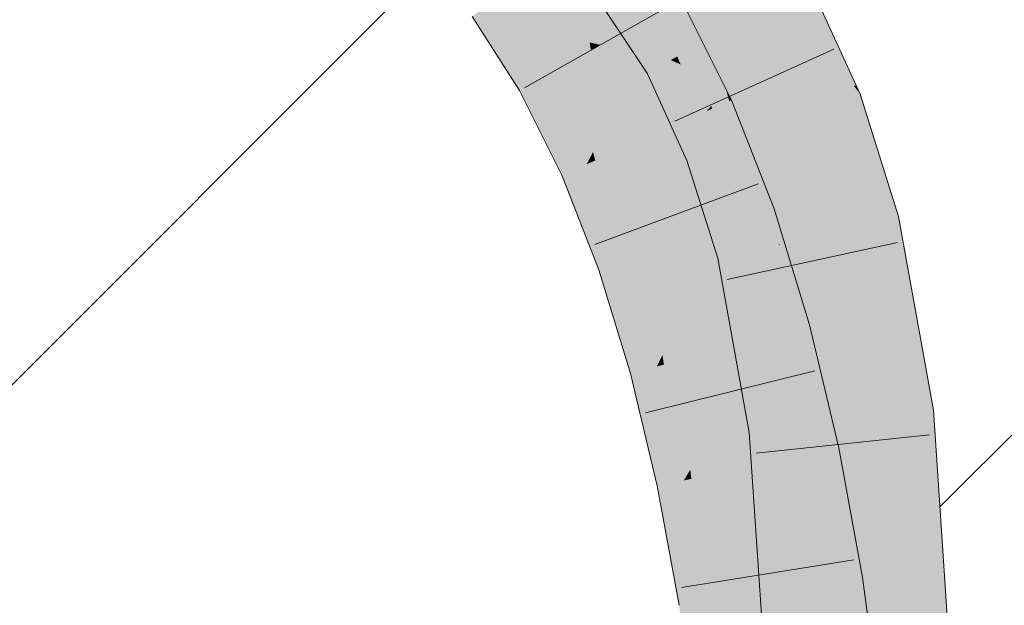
# Model space of a CAD drawing. Extents: x -500 to 300, y 62 to 1162.
# Tile 158 of 256: x 174.44 to 175.766, y 867.15 to 867.938. Entities that reach past the tile are written whole.
import ezdxf
from ezdxf.lldxf.tags import DXFTag

# ---------------------------------------------------------------- set-up
doc = ezdxf.new("R2010")
doc.units = 0
doc.layers.get('0').update_dxf_attribs({"lineweight": 13})
for name, color, linetype, lineweight, true_color in [('E_Detail_Beschriftung', 7, 'Continuous', 13, 0x009900), ('E_Detail_Wandschraffur', 7, 'Continuous', 5, 0xc0c0c0), ('E_Leerrohr 25-A06G93S78I', 7, 'Continuous', 9, 0xff8000), ('E_Leerrohr 25-Shading', 7, 'Continuous', 9, 0xff8000)]:
    doc.layers.add(name, color=color, linetype=linetype, lineweight=lineweight, true_color=true_color)
doc.styles.get("Standard").update_dxf_attribs({"font": 'ARIALN.TTF'})
tags = doc.linetypes.add('fein_strichliert', pattern=[4, 1, -2, 1]).pattern_tags.tags
tags[8:9] = [DXFTag(74, 4), DXFTag(75, 0), DXFTag(340, '0'), DXFTag(46, 0.0), DXFTag(50, 0.0), DXFTag(44, 0.0), DXFTag(45, 0.0)]
tags[6:7] = [DXFTag(74, 4), DXFTag(75, 0), DXFTag(340, '0'), DXFTag(46, 0.0), DXFTag(50, 0.0), DXFTag(44, 0.0), DXFTag(45, 0.0)]
tags[4:5] = [DXFTag(74, 4), DXFTag(75, 0), DXFTag(340, '0'), DXFTag(46, 0.0), DXFTag(50, 0.0), DXFTag(44, 0.0), DXFTag(45, 0.0)]

# ---------------------------------------------------------------- blocks, each defined once
blk = doc.blocks.new('Shading-A06G93GX8I', base_point=(174.2543, 868.3318))
at = {"layer": 'E_Leerrohr 25-Shading', "color": 31, "true_color": 0xfabd7f}
for points in [[(175.3943, 867.9268), (175.4716, 867.9696), (175.3172, 868.0436), (175.3877, 868.0969)], [(175.2221, 868.0684), (175.1506, 868.0165), (175.2991, 867.9479), (175.2221, 867.9045)], [(175.3448, 867.8995), (175.3943, 867.9268), (175.2909, 868.0237), (175.3172, 868.0436)], [(175.2909, 868.0237), (175.277, 868.0132), (175.3448, 867.8995), (175.3336, 867.8932)], [(175.0998, 867.9321), (175.1506, 868.0165), (175.0894, 867.9719)], [(175.0998, 867.9321), (175.2076, 867.9078), (175.1506, 868.0165), (175.2032, 867.9341)], [(175.3336, 867.8932), (175.277, 868.0132), (175.3257, 867.8889), (175.2657, 868.0046)], [(175.3257, 867.8889), (175.2657, 868.0046), (175.3224, 867.8871), (175.258, 867.9988)], [(175.3169, 867.8841), (175.3169, 867.8841), (175.2467, 867.9903), (175.3065, 867.9088)], [(175.2467, 867.9903), (175.3065, 867.9088), (175.2903, 867.9427), (175.2974, 867.9305)], [(175.0894, 867.9719), (175.0791, 867.9645), (175.0998, 867.9321)], [(175.3943, 867.9268), (175.4392, 867.829), (175.4716, 867.9696), (175.5294, 867.8438)], [(175.2991, 867.9479), (175.2221, 867.9045), (175.3652, 867.8154), (175.2843, 867.7796)], [(175.1451, 867.861), (175.2094, 867.8973), (175.0998, 867.9321), (175.2076, 867.9078)], [(175.2076, 867.9078), (175.2221, 867.9045), (175.2032, 867.9341)], [(175.3065, 867.9088), (175.3224, 867.8871), (175.2974, 867.9305)], [(175.3943, 867.9268), (175.3448, 867.8995), (175.4392, 867.829), (175.3562, 867.8664)], [(175.2094, 867.8973), (175.2221, 867.9045), (175.2076, 867.9078)], [(175.2293, 867.7925), (175.2543, 867.8398), (175.2094, 867.8973), (175.2221, 867.9045)], [(175.3169, 867.8841), (175.3224, 867.8871), (175.3065, 867.9088)], [(175.2122, 867.7603), (175.2293, 867.7925), (175.1797, 867.8806), (175.2094, 867.8973)], [(175.3224, 867.8871), (175.3169, 867.8841), (175.3258, 867.8801)], [(175.3303, 867.8781), (175.3257, 867.8889), (175.3258, 867.8801), (175.3224, 867.8871)], [(175.3412, 867.8731), (175.3336, 867.8932), (175.3303, 867.8781), (175.3257, 867.8889)], [(175.3562, 867.8664), (175.3448, 867.8995), (175.3412, 867.8731), (175.3336, 867.8932)], [(175.1451, 867.861), (175.2035, 867.7439), (175.1797, 867.8806), (175.2122, 867.7603)], [(175.3728, 867.7621), (175.3643, 867.7921), (175.3169, 867.8841)], [(175.3169, 867.8841), (175.3643, 867.7921), (175.3583, 867.8121), (175.3591, 867.8101)], [(175.3169, 867.8841), (175.3583, 867.8121), (175.3258, 867.8801)], [(175.3583, 867.8121), (175.3303, 867.8781), (175.3258, 867.8801)], [(175.3822, 867.7656), (175.3412, 867.8731), (175.3786, 867.7643), (175.3303, 867.8781)], [(175.3899, 867.7686), (175.3562, 867.8664), (175.3822, 867.7656), (175.3412, 867.8731)], [(175.4392, 867.829), (175.3562, 867.8664), (175.4457, 867.79), (175.3899, 867.7686)], [(175.263, 867.7702), (175.2543, 867.8398), (175.2358, 867.7582), (175.2293, 867.7925)], [(175.2843, 867.7796), (175.2543, 867.8398), (175.263, 867.7702)], [(175.4392, 867.829), (175.4554, 867.7937), (175.5294, 867.8438), (175.538, 867.8253)], [(175.4457, 867.79), (175.4554, 867.7937), (175.4392, 867.829)], [(175.5019, 867.6454), (175.588, 867.6653), (175.4554, 867.7937), (175.538, 867.8253)], [(175.3652, 867.8154), (175.2843, 867.7796), (175.4214, 867.6717), (175.3379, 867.6427)], [(175.3643, 867.7921), (175.3786, 867.7643), (175.3591, 867.8101)], [(175.2358, 867.7582), (175.2293, 867.7925), (175.2152, 867.749), (175.2122, 867.7603)], [(175.3728, 867.7621), (175.3786, 867.7643), (175.3643, 867.7921)], [(175.4457, 867.79), (175.3899, 867.7686), (175.4616, 867.6362), (175.4286, 867.6285)], [(175.4548, 867.7934), (175.4457, 867.79), (175.4638, 867.6367), (175.4591, 867.6603)], [(175.4816, 867.6407), (175.5019, 867.6454), (175.4548, 867.7934), (175.4554, 867.7937)], [(175.4548, 867.7934), (175.4638, 867.6367), (175.4816, 867.6407)], [(175.2623, 867.6313), (175.2779, 867.6662), (175.2358, 867.7582), (175.263, 867.7702)], [(175.2779, 867.6662), (175.305, 867.7267), (175.263, 867.7702), (175.2843, 867.7796)], [(175.4286, 867.6285), (175.3899, 867.7686), (175.425, 867.6277), (175.3822, 867.7656)], [(175.2122, 867.7603), (175.2035, 867.7439), (175.2152, 867.749)], [(175.2358, 867.7582), (175.2152, 867.749), (175.2623, 867.6313), (175.2544, 867.6137)], [(175.3728, 867.7621), (175.4091, 867.6686), (175.3786, 867.7643), (175.4066, 867.6846)], [(175.4158, 867.6256), (175.4091, 867.6686), (175.3728, 867.7621)], [(175.4124, 867.6683), (175.3822, 867.7656), (175.3786, 867.7643)], [(175.2152, 867.749), (175.2035, 867.7439), (175.2544, 867.6137)], [(175.3125, 867.6339), (175.305, 867.7267), (175.284, 867.624), (175.2779, 867.6662)], [(175.3379, 867.6427), (175.305, 867.7267), (175.3125, 867.6339)], [(175.4091, 867.6686), (175.425, 867.6277), (175.4066, 867.6846), (175.4124, 867.6683)], [(175.284, 867.624), (175.2779, 867.6662), (175.2652, 867.6175), (175.2623, 867.6313)], [(175.4214, 867.6717), (175.3379, 867.6427), (175.4686, 867.5179), (175.3833, 867.4947)], [(175.4158, 867.6256), (175.425, 867.6277), (175.4091, 867.6686)], [(175.5467, 867.3977), (175.6344, 867.4083), (175.5019, 867.6454), (175.588, 867.6653)], [(175.4591, 867.6603), (175.4616, 867.6362), (175.4638, 867.6367)], [(175.3232, 867.5219), (175.3553, 867.5858), (175.3125, 867.6339), (175.3379, 867.6427)], [(175.4616, 867.6362), (175.4286, 867.6285), (175.4699, 867.4313)], [(175.4638, 867.6367), (175.4616, 867.6362), (175.4639, 867.6356)], [(175.496, 867.3915), (175.4639, 867.6356), (175.4668, 867.5085), (175.4616, 867.6362)], [(175.4827, 867.6309), (175.4816, 867.6407), (175.4639, 867.6356), (175.4638, 867.6367)], [(175.5094, 867.3932), (175.4827, 867.6309), (175.496, 867.3915), (175.4639, 867.6356)], [(175.5019, 867.6454), (175.4816, 867.6407), (175.5055, 867.6252), (175.4827, 867.6309)], [(175.2623, 867.6313), (175.2544, 867.6137), (175.2652, 867.6175)], [(175.284, 867.624), (175.2652, 867.6175), (175.3057, 867.4869), (175.2979, 867.4716)], [(175.3057, 867.4869), (175.3232, 867.5219), (175.284, 867.624), (175.3125, 867.6339)], [(175.4158, 867.6256), (175.4394, 867.5681), (175.425, 867.6277)], [(175.4558, 867.4559), (175.4158, 867.6256), (175.4588, 867.3875)], [(175.4158, 867.6256), (175.4558, 867.4559), (175.4394, 867.5681), (175.4545, 867.4841)], [(175.4394, 867.5681), (175.4286, 867.6285), (175.425, 867.6277)], [(175.4527, 867.5133), (175.4286, 867.6285), (175.4394, 867.5681)], [(175.5055, 867.6252), (175.4827, 867.6309), (175.527, 867.3953), (175.5094, 867.3932)], [(175.527, 867.3953), (175.5467, 867.3977), (175.5055, 867.6252)], [(175.2652, 867.6175), (175.2544, 867.6137), (175.2979, 867.4716)], [(175.359, 867.4882), (175.3553, 867.5858), (175.3273, 867.4795), (175.3232, 867.5219)], [(175.3833, 867.4947), (175.3553, 867.5858), (175.359, 867.4882)], [(175.4533, 867.5106), (175.4527, 867.5133), (175.4545, 867.4841), (175.4394, 867.5681)], [(175.3273, 867.4795), (175.3232, 867.5219), (175.3077, 867.4742), (175.3057, 867.4869)], [(175.4889, 867.4326), (175.4686, 867.5179), (175.3995, 867.4266), (175.3833, 867.4947)], [(175.4717, 867.3886), (175.4699, 867.4313), (175.4545, 867.4841), (175.4533, 867.5106)], [(175.4852, 867.3903), (175.4668, 867.5085), (175.4798, 867.3896), (175.4693, 867.4471)], [(175.496, 867.3915), (175.4668, 867.5085), (175.4852, 867.3903)], [(175.3625, 867.4197), (175.3833, 867.4947), (175.359, 867.4882)], [(175.3833, 867.4947), (175.3625, 867.4197), (175.3965, 867.4215), (175.3651, 867.3693)], [(175.3833, 867.4947), (175.3965, 867.4215), (175.3964, 867.4398)], [(175.3057, 867.4869), (175.2979, 867.4716), (175.3077, 867.4742)], [(175.3419, 867.345), (175.3273, 867.4795), (175.3345, 867.3183), (175.3077, 867.4742)], [(175.359, 867.4882), (175.3273, 867.4795), (175.3625, 867.4197), (175.3419, 867.345)], [(175.4558, 867.4559), (175.4717, 867.3886), (175.4545, 867.4841)], [(175.3077, 867.4742), (175.2979, 867.4716), (175.3345, 867.3183)], [(175.4589, 867.387), (175.4717, 867.3886), (175.4588, 867.3875), (175.4558, 867.4559)], [(175.3965, 867.4215), (175.3995, 867.4266), (175.3964, 867.4398)], [(175.4798, 867.3896), (175.4693, 867.4471), (175.4787, 867.3895), (175.4699, 867.4314)], [(175.4059, 867.3333), (175.3995, 867.4266), (175.3969, 867.3314), (175.3965, 867.4215)], [(175.5075, 867.3547), (175.4889, 867.4326), (175.421, 867.3365), (175.3995, 867.4266)], [(175.421, 867.3365), (175.3995, 867.4266), (175.4059, 867.3333)], [(175.4699, 867.4314), (175.4717, 867.3886), (175.4787, 867.3895)], [(175.3651, 867.3693), (175.3625, 867.4197), (175.3432, 867.3328), (175.3419, 867.345)], [(175.3969, 867.3314), (175.3965, 867.4215), (175.3673, 867.3252), (175.3651, 867.3693)], [(175.5284, 867.3589), (175.5467, 867.3977), (175.527, 867.3953)], [(175.5467, 867.3977), (175.5284, 867.3589), (175.5651, 867.1234), (175.5372, 867.1236)], [(175.5651, 867.1234), (175.6535, 867.1226), (175.5467, 867.3977), (175.6344, 867.4083)], [(175.4589, 867.387), (175.4693, 867.2338), (175.4717, 867.3886)], [(175.4892, 867.3143), (175.4798, 867.3896), (175.4693, 867.2338), (175.4717, 867.3886)], [(175.4953, 867.2888), (175.4852, 867.3903), (175.493, 867.2839), (175.4798, 867.3896)], [(175.5025, 867.3042), (175.496, 867.3915), (175.4953, 867.2888), (175.4852, 867.3903)], [(175.5131, 867.3265), (175.5094, 867.3932), (175.5025, 867.3042), (175.496, 867.3915)], [(175.527, 867.3953), (175.5094, 867.3932), (175.5284, 867.3589), (175.5131, 867.3265)], [(175.3673, 867.3252), (175.3651, 867.3693), (175.3446, 867.3204), (175.3432, 867.3328)], [(175.5372, 867.1236), (175.5284, 867.3589), (175.5244, 867.1237), (175.5131, 867.3265)], [(175.3419, 867.345), (175.3345, 867.3183), (175.3432, 867.3328)], [(175.5075, 867.3547), (175.421, 867.3365), (175.5391, 867.1823), (175.4517, 867.169)], [(175.3432, 867.3328), (175.3345, 867.3183), (175.3446, 867.3204)], [(175.3996, 867.1611), (175.3969, 867.3314), (175.3777, 867.1577), (175.3673, 867.3252)], [(175.4129, 867.1631), (175.4059, 867.3333), (175.3996, 867.1611), (175.3969, 867.3314)], [(175.4129, 867.1631), (175.421, 867.3365), (175.4059, 867.3333)], [(175.4129, 867.1631), (175.4324, 867.1661), (175.421, 867.3365), (175.435, 867.2599)], [(175.3446, 867.3204), (175.3345, 867.3183), (175.3643, 867.1557)], [(175.3777, 867.1577), (175.3673, 867.3252), (175.3643, 867.1557), (175.3446, 867.3204)], [(175.5244, 867.1237), (175.5131, 867.3265), (175.516, 867.1238), (175.5025, 867.3042)], [(175.4892, 867.3143), (175.4693, 867.2338), (175.4863, 867.2697)], [(175.493, 867.2839), (175.4892, 867.3143), (175.4863, 867.2697)], [(175.516, 867.1238), (175.5025, 867.3042), (175.5116, 867.1238), (175.4953, 867.2888)], [(175.4818, 867.2013), (175.5116, 867.1238), (175.493, 867.2839), (175.5063, 867.1774)], [(175.4818, 867.2013), (175.493, 867.2839), (175.4863, 867.2697)], [(175.5063, 867.1774), (175.4953, 867.2888), (175.493, 867.2839)], [(175.4693, 867.2338), (175.4818, 867.2013), (175.4863, 867.2697)], [(175.4324, 867.1661), (175.4517, 867.169), (175.435, 867.2599)], [(175.4767, 867.1241), (175.4818, 867.2013), (175.4693, 867.2338)], [(175.4767, 867.1241), (175.5116, 867.1238), (175.4818, 867.2013)], [(175.5391, 867.1823), (175.4517, 867.169), (175.5704, 866.9421), (175.4825, 866.9329)], [(175.3777, 867.1577), (175.3643, 867.1557), (175.3946, 866.9235)], [(175.4059, 866.9247), (175.3996, 867.1611), (175.3946, 866.9235), (175.3777, 867.1577)], [(175.4167, 866.9258), (175.4129, 867.1631), (175.4059, 866.9247), (175.3996, 867.1611)], [(175.4167, 866.9258), (175.4281, 866.9271), (175.4129, 867.1631), (175.4324, 867.1661)], [(175.4281, 866.9271), (175.4825, 866.9329), (175.4324, 867.1661), (175.4517, 867.169)]]:
    blk.add_solid(points, dxfattribs=at)
at = {"layer": 'E_Leerrohr 25-Shading', "color": 43, "true_color": 0xd7ab7f}
for points in [[(175.2881, 867.8682), (175.3169, 867.8841), (175.2294, 867.9771), (175.2467, 867.9903)], [(175.491, 867.9803), (175.4716, 867.9696), (175.5459, 867.8726)], [(175.5668, 867.85), (175.5036, 867.9873), (175.5459, 867.8726), (175.491, 867.9803)], [(175.2176, 867.9682), (175.2849, 867.8663), (175.2294, 867.9771), (175.2881, 867.8682)], [(175.5294, 867.8438), (175.5582, 867.8486), (175.4716, 867.9696), (175.5459, 867.8726)], [(175.0998, 867.9321), (175.0791, 867.9645), (175.1133, 867.843), (175.0495, 867.9429)], [(175.3407, 867.8645), (175.3248, 867.9625), (175.3055, 867.9516)], [(175.3714, 867.8224), (175.3913, 867.845), (175.3248, 867.9625), (175.3309, 867.9659)], [(175.3407, 867.8645), (175.3652, 867.8154), (175.3248, 867.9625), (175.3714, 867.8224)], [(175.2991, 867.9479), (175.3407, 867.8645), (175.3055, 867.9516)], [(175.1387, 867.8574), (175.0998, 867.9321), (175.1219, 867.8479), (175.0998, 867.9319)], [(175.1424, 867.8595), (175.1451, 867.861), (175.1072, 867.9179), (175.0998, 867.9321)], [(175.0998, 867.9319), (175.1133, 867.843), (175.1219, 867.8479)], [(175.1387, 867.8574), (175.1424, 867.8595), (175.1072, 867.9179)], [(175.3072, 867.8177), (175.3169, 867.8841), (175.2881, 867.8682)], [(175.3072, 867.8177), (175.3387, 867.749), (175.3169, 867.8841), (175.3728, 867.7621)], [(175.1424, 867.8595), (175.195, 867.7401), (175.1451, 867.861), (175.2009, 867.7427)], [(175.2009, 867.7427), (175.2035, 867.7439), (175.1451, 867.861)], [(175.2849, 867.8663), (175.3072, 867.8177), (175.2881, 867.8682)], [(175.5582, 867.8486), (175.5636, 867.8494), (175.5459, 867.8726)], [(175.5668, 867.85), (175.5459, 867.8726), (175.5636, 867.8494)], [(175.1219, 867.8479), (175.1133, 867.843), (175.1297, 867.81)], [(175.188, 867.737), (175.1387, 867.8574), (175.1297, 867.81), (175.1219, 867.8479)], [(175.188, 867.737), (175.195, 867.7401), (175.1387, 867.8574), (175.1424, 867.8595)], [(175.5722, 867.8383), (175.5636, 867.8494), (175.5399, 867.826), (175.5294, 867.8438)], [(175.5636, 867.8494), (175.5722, 867.8383), (175.5668, 867.85)], [(175.3956, 867.8289), (175.3913, 867.845), (175.3726, 867.8187), (175.3714, 867.8224)], [(175.3987, 867.8302), (175.3913, 867.845), (175.3956, 867.8289)], [(175.5294, 867.8438), (175.538, 867.8253), (175.5399, 867.826)], [(175.6031, 867.6688), (175.6237, 867.6735), (175.5399, 867.826), (175.5722, 867.8383)], [(175.3714, 867.8224), (175.3652, 867.8154), (175.3726, 867.8187)], [(175.4301, 867.6747), (175.3956, 867.8289), (175.3954, 867.7382), (175.3726, 867.8187)], [(175.456, 867.6837), (175.3987, 867.8302), (175.4301, 867.6747), (175.3956, 867.8289)], [(175.5399, 867.826), (175.538, 867.8253), (175.596, 867.6671), (175.5416, 867.8135)], [(175.5399, 867.826), (175.596, 867.6671), (175.6031, 867.6688)], [(175.188, 867.737), (175.1297, 867.81), (175.17, 867.7291)], [(175.3726, 867.8187), (175.3652, 867.8154), (175.3954, 867.7382)], [(175.5416, 867.8135), (175.588, 867.6653), (175.596, 867.6671)], [(175.3801, 867.6174), (175.4158, 867.6256), (175.3387, 867.749), (175.3728, 867.7621)], [(175.195, 867.7401), (175.2372, 867.6078), (175.2009, 867.7427), (175.2464, 867.611)], [(175.2009, 867.7427), (175.2464, 867.611), (175.2035, 867.7439), (175.2519, 867.6129)], [(175.2519, 867.6129), (175.2544, 867.6137), (175.2035, 867.7439)], [(175.188, 867.737), (175.17, 867.7291), (175.2303, 867.6053), (175.2198, 867.6017)], [(175.2303, 867.6053), (175.2372, 867.6078), (175.188, 867.737), (175.195, 867.7401)], [(175.4301, 867.6747), (175.3954, 867.7382), (175.4214, 867.6717)], [(175.4301, 867.6747), (175.4214, 867.6717), (175.4447, 867.5955)], [(175.4686, 867.5179), (175.463, 867.6608), (175.4301, 867.6747), (175.456, 867.6837)], [(175.4686, 867.5179), (175.4301, 867.6747), (175.4447, 867.5955)], [(175.6424, 867.4093), (175.6226, 867.5399), (175.588, 867.6653), (175.596, 867.6671)], [(175.6424, 867.4093), (175.588, 867.6653), (175.5939, 867.6329)], [(175.6226, 867.5399), (175.6031, 867.6688), (175.596, 867.6671)], [(175.6645, 867.4119), (175.6708, 867.4127), (175.6031, 867.6688), (175.6237, 867.6735)], [(175.6498, 867.4102), (175.6031, 867.6688), (175.6226, 867.5399)], [(175.6498, 867.4102), (175.6554, 867.4108), (175.6031, 867.6688), (175.6055, 867.6591)], [(175.5039, 867.5275), (175.463, 867.6608), (175.4809, 867.5212)], [(175.463, 867.6608), (175.4686, 867.5179), (175.4809, 867.5212)], [(175.6055, 867.6591), (175.6554, 867.4108), (175.6408, 867.5112), (175.6599, 867.4114)], [(175.4226, 867.3826), (175.4589, 867.387), (175.3801, 867.6174), (175.4158, 867.6256)], [(175.5939, 867.6329), (175.6344, 867.4083), (175.6424, 867.4093)], [(175.2372, 867.6078), (175.2693, 867.4637), (175.2464, 867.611), (175.2819, 867.4672)], [(175.2819, 867.4672), (175.2979, 867.4716), (175.2464, 867.611), (175.2544, 867.6137)], [(175.2303, 867.6053), (175.2198, 867.6017), (175.2662, 867.4629), (175.2626, 867.462)], [(175.2662, 867.4629), (175.2693, 867.4637), (175.2303, 867.6053), (175.2372, 867.6078)], [(175.6226, 867.5399), (175.6424, 867.4093), (175.6498, 867.4102)], [(175.4686, 867.5179), (175.4889, 867.4326), (175.4809, 867.5212), (175.4894, 867.4327)], [(175.4894, 867.4327), (175.5259, 867.4351), (175.4809, 867.5212), (175.5039, 867.5275)], [(175.6408, 867.5112), (175.6599, 867.4114), (175.6543, 867.4547), (175.6621, 867.4117)], [(175.2662, 867.4629), (175.2626, 867.462), (175.2828, 867.3773)], [(175.2693, 867.4637), (175.2662, 867.4629), (175.279, 867.3969)], [(175.2828, 867.3773), (175.3345, 867.3183), (175.2693, 867.4637), (175.2979, 867.4716)], [(175.2828, 867.3773), (175.2693, 867.4637), (175.279, 867.3969)], [(175.6543, 867.4547), (175.6621, 867.4117), (175.6569, 867.444), (175.6623, 867.4117)], [(175.6623, 867.4117), (175.6645, 867.4119), (175.6569, 867.444)], [(175.5259, 867.4351), (175.4889, 867.4326), (175.5278, 867.4271), (175.5305, 867.3788)], [(175.5128, 867.3558), (175.5315, 867.3597), (175.4889, 867.4326), (175.5305, 867.3788)], [(175.4889, 867.4326), (175.5075, 867.3547), (175.5128, 867.3558)], [(175.5305, 867.3788), (175.5433, 867.3622), (175.5278, 867.4271)], [(175.6498, 867.4102), (175.6424, 867.4093), (175.6555, 867.3301), (175.6458, 867.366)], [(175.6555, 867.3301), (175.6621, 867.3057), (175.6498, 867.4102), (175.6554, 867.4108)], [(175.6554, 867.4108), (175.6621, 867.3057), (175.6599, 867.4114), (175.6664, 867.2897)], [(175.6599, 867.4114), (175.6664, 867.2897), (175.6621, 867.4117), (175.6675, 867.2856)], [(175.6675, 867.2856), (175.6831, 867.2277), (175.6621, 867.4117), (175.6645, 867.4119)], [(175.6645, 867.4119), (175.6759, 867.299), (175.6708, 867.4127), (175.6783, 867.299)], [(175.6424, 867.4093), (175.6344, 867.4083), (175.6458, 867.366)], [(175.6458, 867.366), (175.6344, 867.4083), (175.6651, 867.1225), (175.6535, 867.1226)], [(175.4226, 867.3826), (175.4693, 867.2338), (175.4589, 867.387)], [(175.3345, 867.3183), (175.2828, 867.3773), (175.2987, 867.3108)], [(175.4693, 867.2338), (175.4226, 867.3826), (175.4676, 867.1242), (175.4401, 867.1244)], [(175.5315, 867.3597), (175.5433, 867.3622), (175.5305, 867.3788)], [(175.5542, 867.1846), (175.5433, 867.3622), (175.5128, 867.3558)], [(175.5542, 867.1846), (175.5586, 867.1853), (175.5433, 867.3622), (175.5574, 867.2855)], [(175.6555, 867.3301), (175.6458, 867.366), (175.6703, 867.1224), (175.6651, 867.1225)], [(175.5341, 867.2675), (175.5128, 867.3558), (175.5361, 867.1986), (175.5075, 867.3547)], [(175.6703, 867.1224), (175.6737, 867.1224), (175.6555, 867.3301), (175.6621, 867.3057)], [(175.3345, 867.3183), (175.2987, 867.3108), (175.3643, 867.1557), (175.3281, 867.1502)], [(175.6621, 867.3057), (175.6737, 867.1224), (175.6664, 867.2897), (175.6754, 867.1224)], [(175.6759, 867.299), (175.6831, 867.2277), (175.6783, 867.299)], [(175.5586, 867.1853), (175.5753, 867.1879), (175.5574, 867.2855)], [(175.6664, 867.2897), (175.671, 867.2029), (175.6675, 867.2856)], [(175.671, 867.2029), (175.6831, 867.2277), (175.6675, 867.2856)], [(175.5542, 867.1846), (175.5341, 867.2675), (175.5391, 867.1823), (175.5361, 867.1986)], [(175.4693, 867.2338), (175.4676, 867.1242), (175.4741, 867.1241)], [(175.4741, 867.1241), (175.4767, 867.1241), (175.4693, 867.2338)], [(175.671, 867.2029), (175.6754, 867.1224), (175.6831, 867.2277), (175.6901, 867.1223)], [(175.5582, 867.1621), (175.5542, 867.1846), (175.5567, 867.0475), (175.5391, 867.1823)], [(175.6068, 866.946), (175.5753, 867.1879), (175.5969, 866.9449), (175.5542, 867.1846)], [(175.5969, 866.9449), (175.5582, 867.1621), (175.5704, 866.9421), (175.5567, 867.0475)], [(175.3643, 867.1557), (175.3281, 867.1502), (175.3946, 866.9235), (175.3582, 866.9197)]]:
    blk.add_solid(points, dxfattribs=at)
blk = doc.blocks.new('Referenz-A06G93S98I')
at = {"layer": 'E_Detail_Wandschraffur', "linetype": 'fein_strichliert', "ltscale": 0.13}
blk.add_line((173.8985, 866.9159), (174.9917, 868.009), dxfattribs=at)
at = {"layer": 'E_Detail_Wandschraffur', "linetype": 'ByBlock', "ltscale": 0.13}
blk.add_line((175.6794, 867.2826), (176.1634, 867.7666), dxfattribs=at)
at = {"layer": 'E_Leerrohr 25-A06G93S78I', "linetype": 'Continuous', "ltscale": 0.13}
for p, q in [((175.5722, 867.8383), (175.5037, 867.9873)), ((175.2849, 867.8664), (175.2176, 867.9682)), ((175.1198, 867.8467), (175.3244, 867.9623)), ((175.331, 867.966), (175.3987, 867.8302)), ((175.0495, 867.9429), (175.1133, 867.843)), ((175.5364, 867.8989), (175.3223, 867.802)), ((175.3387, 867.749), (175.2849, 867.8664)), ((175.1133, 867.843), (175.17, 867.7291)), ((175.6237, 867.6735), (175.5722, 867.8383)), ((175.3987, 867.8302), (175.456, 867.6837)), ((175.3801, 867.6174), (175.3387, 867.749)), ((175.17, 867.7291), (175.2198, 867.6017)), ((175.2144, 867.6359), (175.4348, 867.7175)), ((175.456, 867.6837), (175.5039, 867.5275)), ((175.6708, 867.4127), (175.6237, 867.6735)), ((175.6225, 867.6386), (175.3928, 867.5889)), ((175.4226, 867.3827), (175.3801, 867.6174)), ((175.2198, 867.6017), (175.2626, 867.462)), ((175.5039, 867.5275), (175.5433, 867.3622)), ((175.2829, 867.4092), (175.5109, 867.466)), ((175.2626, 867.462), (175.2987, 867.3108)), ((175.6901, 867.1223), (175.6708, 867.4127)), ((175.4401, 867.1244), (175.4226, 867.3827)), ((175.6655, 867.3798), (175.4319, 867.3549)), ((175.5433, 867.3622), (175.5753, 867.1878)), ((175.2987, 867.3108), (175.3281, 867.1502)), ((175.3313, 867.1742), (175.5633, 867.2115)), ((175.5753, 867.1878), (175.6068, 866.946))]:
    blk.add_line(p, q, dxfattribs=at)
at = {"layer": 'E_Detail_Beschriftung', "linetype": 'Continuous', "ltscale": 0.13, "insert": (167.9698, 867.8563), "char_height": 1.4, "attachment_point": 1}
blk.add_mtext('{\\fArial Narrow;Endtülle}', dxfattribs=at)

msp = doc.modelspace()

# ---------------------------------------------------------------- block references
at = {"color": 8, "lineweight": 25, "ltscale": 0.25, "true_color": 0x808080}
msp.add_blockref('Referenz-A06G93S98I', (0, 0), dxfattribs=at)
msp.add_blockref('Shading-A06G93GX8I', (174.2543, 868.3318))

doc.saveas('drawing.dxf')
